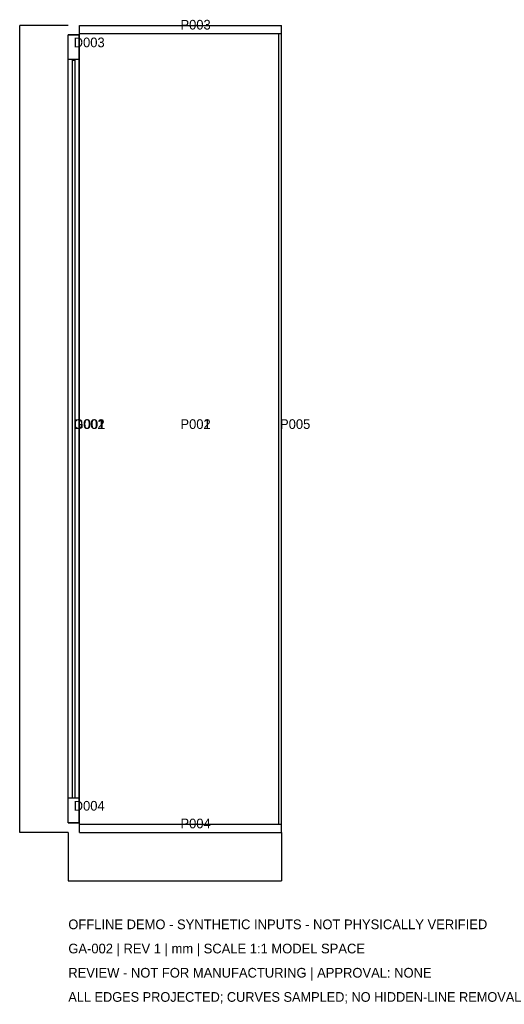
# Model space of a CAD drawing. Header units: millimetres. Extents: x -133 to 947, y -384 to 1813.
import ezdxf

# ---------------------------------------------------------------- set-up
doc = ezdxf.new("R2010")
doc.units = ezdxf.units.MM
for name, color, linetype in [('CAD', 7, 'Continuous'), ('DIMENSIONS', 2, 'Continuous'), ('NOTES', 3, 'Continuous')]:
    doc.layers.add(name, color=color, linetype=linetype)
doc.styles.add('OpenSansCondensed-Light', font='OpenSansCondensed-Light.ttf')
doc.dimstyles.new('EZDXF', dxfattribs={"dimtxt": 0.25, "dimasz": 0.175, "dimexe": 0.375, "dimexo": 0.125, "dimgap": 0.1, "dimtad": 1, "dimlfac": 100, "dimzin": 12, "dimdsep": 46, "dimtxsty": 'OpenSansCondensed-Light', "dimblk": 'ARCHTICK', "dimcen": 2.5, "dimazin": 3, "dimtfac": 0.5, "dimtmove": 2, "dimatfit": 3})

# ---------------------------------------------------------------- blocks, each defined once
blk = doc.blocks.new('_ARCHTICK')
at = {"color": 0, "linetype": 'BYBLOCK', "const_width": 0.15}
blk.add_lwpolyline([(-0.5, -0.5), (0.5, 0.5)], dxfattribs=at)

msp = doc.modelspace()

# ---------------------------------------------------------------- linework, layer by layer
at = {"layer": 'CAD'}
for points in [[(0, 1800), (0, 1800)], [(0, 1800), (450, 1800)], [(0, 1800), (450, 1800)], [(0, 0), (0, 1800)], [(0, 0), (0, 1800)], [(0, 1800), (0, 1800)], [(0, 1800), (450, 1800)], [(0, 1800), (450, 1800)], [(0, 0), (0, 1800)], [(0, 0), (0, 1800)], [(0, 1782), (0, 1800)], [(0, 1800), (450, 1800)], [(0, 1782), (0, 1800)], [(0, 1800), (450, 1800)], [(0, 1800), (0, 1800)], [(0, 1782), (450, 1782)], [(0, 1782), (450, 1782)], [(0, 1782), (0, 1782)], [(444, 1782), (450, 1782)], [(444, 1782), (450, 1782)], [(444, 1782), (444, 1782)], [(444, 18), (444, 1782)], [(444, 18), (444, 1782)], [(450, 1800), (450, 1800)], [(450, 0), (450, 1800)], [(450, 0), (450, 1800)], [(450, 1800), (450, 1800)], [(450, 0), (450, 1800)], [(450, 0), (450, 1800)], [(450, 1782), (450, 1800)], [(450, 1782), (450, 1800)], [(450, 1800), (450, 1800)], [(450, 1782), (450, 1782)], [(450, 1782), (450, 1782)], [(450, 18), (450, 1782)], [(450, 18), (450, 1782)], [(-25, 1779), (-1, 1779)], [(-25, 1779), (-1, 1779)], [(-25, 1779), (-25, 1779)], [(-25, 21), (-25, 1779)], [(-25, 21), (-25, 1779)], [(-25, 1779), (-1, 1779)], [(-25, 1779), (-1, 1779)], [(-25, 1779), (-25, 1779)], [(-25, 21), (-25, 1779)], [(-25, 21), (-25, 1779)], [(-25, 1724), (-25, 1779)], [(-1, 1779), (-25, 1779)], [(-25, 1724), (-25, 1779)], [(-1, 1779), (-25, 1779)], [(-25, 1779), (-25, 1779)], [(-1, 1779), (-1, 1779)], [(-1, 21), (-1, 1779)], [(-1, 21), (-1, 1779)], [(-1, 1779), (-1, 1779)], [(-1, 21), (-1, 1779)], [(-1, 21), (-1, 1779)], [(-1, 1724), (-1, 1779)], [(-1, 1724), (-1, 1779)], [(-1, 1779), (-1, 1779)], [(-1, 1724), (-25, 1724)], [(-1, 1724), (-25, 1724)], [(-25, 1724), (-25, 1724)], [(-16, 1723), (-10, 1723)], [(-16, 1723), (-10, 1723)], [(-16, 1723), (-16, 1723)], [(-16, 77), (-16, 1723)], [(-16, 77), (-16, 1723)], [(-10, 1723), (-10, 1723)], [(-10, 77), (-10, 1723)], [(-10, 77), (-10, 1723)], [(-1, 1724), (-1, 1724)], [(-25, 21), (-25, 76)], [(-1, 76), (-25, 76)], [(-25, 21), (-25, 76)], [(-1, 76), (-25, 76)], [(-25, 76), (-25, 76)], [(-16, 77), (-10, 77)], [(-16, 77), (-10, 77)], [(-16, 77), (-16, 77)], [(-10, 77), (-10, 77)], [(-1, 21), (-1, 76)], [(-1, 21), (-1, 76)], [(-1, 76), (-1, 76)], [(-25, 21), (-1, 21)], [(-25, 21), (-1, 21)], [(-25, 21), (-25, 21)], [(-25, 21), (-1, 21)], [(-25, 21), (-1, 21)], [(-25, 21), (-25, 21)], [(-1, 21), (-25, 21)], [(-1, 21), (-25, 21)], [(-25, 21), (-25, 21)], [(-1, 21), (-1, 21)], [(-1, 21), (-1, 21)], [(-1, 21), (-1, 21)], [(0, 0), (0, 18)], [(0, 18), (450, 18)], [(0, 0), (0, 18)], [(0, 18), (450, 18)], [(0, 18), (0, 18)], [(0, 0), (0, 0)], [(0, 0), (450, 0)], [(0, 0), (450, 0)], [(0, 0), (0, 0)], [(0, 0), (450, 0)], [(0, 0), (450, 0)], [(0, 0), (450, 0)], [(0, 0), (450, 0)], [(0, 0), (0, 0)], [(444, 18), (450, 18)], [(444, 18), (450, 18)], [(444, 18), (444, 18)], [(450, 0), (450, 18)], [(450, 0), (450, 18)], [(450, 18), (450, 18)], [(450, 18), (450, 18)], [(450, 0), (450, 0)], [(450, 0), (450, 0)], [(450, 0), (450, 0)]]:
    msp.add_lwpolyline(points, dxfattribs=at)

# ---------------------------------------------------------------- texts
at = {"layer": 'NOTES'}
for s, p in [('P003', (225, 1791)), ('D003', (-13, 1751.5)), ('G001', (-13, 900)), ('D001', (-13, 900)), ('D002', (-13, 900)), ('P001', (225, 900)), ('P002', (225, 900)), ('P005', (447, 900)), ('D004', (-13, 48.5)), ('P004', (225, 9)), ('OFFLINE DEMO - SYNTHETIC INPUTS - NOT PHYSICALLY VERIFIED', (-25, -216)), ('GA-002 | REV 1 | mm | SCALE 1:1 MODEL SPACE', (-25, -270)), ('REVIEW - NOT FOR MANUFACTURING | APPROVAL: NONE', (-25, -324)), ('ALL EDGES PROJECTED; CURVES SAMPLED; NO HIDDEN-LINE REMOVAL', (-25, -378))]:
    msp.add_text(s, height=21.6, dxfattribs=at).set_placement(p)

# ---------------------------------------------------------------- dimensions: what is measured, and where the dimension line sits
at = {"layer": 'DIMENSIONS'}
msp.add_linear_dim(base=(-133, 0), p1=(-25, 0), p2=(-25, 1800), angle=90, dimstyle='EZDXF', dxfattribs=at).render()
msp.add_linear_dim(base=(-25, -108), p1=(-25, 0), p2=(450, 0), dimstyle='EZDXF', dxfattribs=at).render()

doc.saveas('drawing.dxf')
